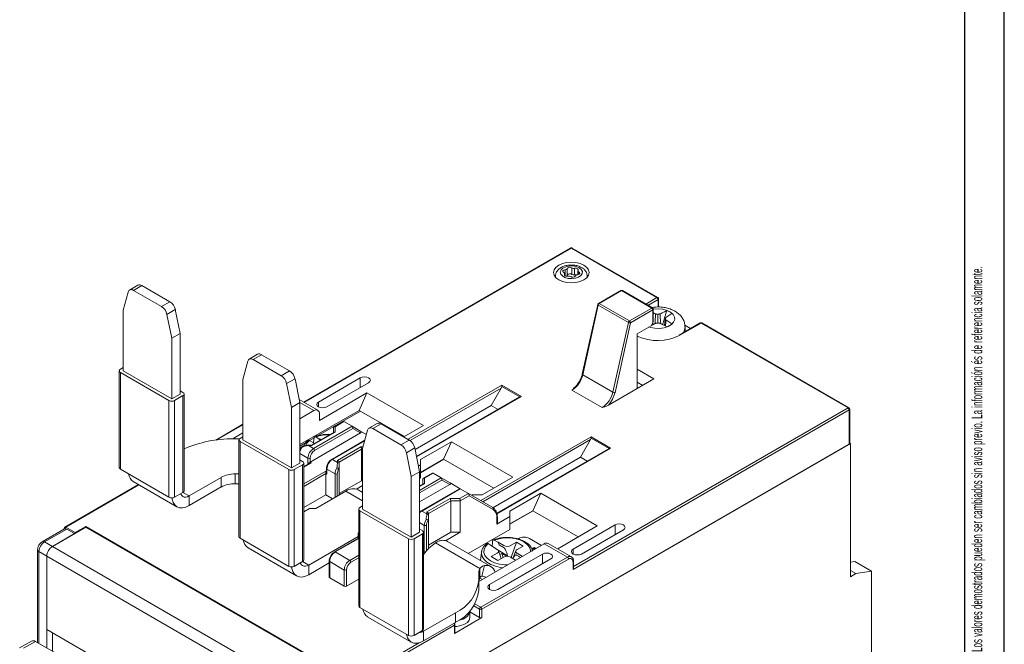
# Model space of a CAD drawing. Header units: millimetres. Extents: x 0 to 420, y 0 to 297.
# Tile 20 of 21: x 295 to 420, y 69 to 148. Entities that reach past the tile are written whole.
import ezdxf

# ---------------------------------------------------------------- set-up
doc = ezdxf.new("R2010")
doc.units = ezdxf.units.MM
doc.layers.add('FORMATO', color=7, linetype='Continuous')
doc.styles.add('SLDTEXTSTYLE1', font='TXT', dxfattribs={"width": 0.605})
doc.styles.add('SLDTEXTSTYLE2', font='TXT', dxfattribs={"width": 0.569583})

# ---------------------------------------------------------------- blocks, each defined once
blk = doc.blocks.new('SW_NOTE_0')
at = {"color": 0, "linetype": 'Continuous', "lineweight": 0, "attachment_point": 1, "rotation": 90}
for s, insert, char_height, style in [('Sujeito a alteração sem aviso prévio. As informações contidas são valores de referência.                                                           Los valores demostrados pueden ser cambiados sin aviso previo. La información és de referencia solamente.', (-1.71, 0), 1.32292, 'SLDTEXTSTYLE2'), ('The values shown are subject to change without prior notice. The information is for reference only.', (0.06, 0), 1.3229, 'SLDTEXTSTYLE1')]:
    blk.add_mtext(s, dxfattribs=dict(at, insert=insert, char_height=char_height, style=style))

msp = doc.modelspace()

# ---------------------------------------------------------------- linework, layer by layer
at = {"color": 7, "linetype": 'Continuous', "lineweight": 15}
for p, q in [((365.04, 119.58), (331.22, 100.06)), ((375.99, 113.31), (365.14, 119.57)), ((376.09, 113.32), (365.24, 119.58)), ((364.3, 116.11), (364.3, 116.34)), ((364.6, 116.15), (364.6, 116.96)), ((365.21, 116.24), (365.21, 117.06)), ((365.55, 116.19), (365.55, 117.01)), ((365.97, 116.69), (365.97, 116.21)), ((310.22, 114.88), (309.16, 114.26)), ((310.72, 114.83), (309.66, 114.21)), ((310.72, 114.83), (314.27, 112.78)), ((363.14, 116.02), (363.14, 115.88)), ((367.14, 115.88), (367.14, 116.02)), ((308.97, 114), (308.36, 111.7)), ((309.66, 114.21), (313.21, 112.16)), ((371.4, 114.2), (368.57, 112.56)), ((371.5, 114.19), (368.67, 112.55)), ((375.32, 111.98), (371.5, 114.19)), ((375.42, 111.99), (371.6, 114.2)), ((313.21, 112.16), (314.27, 112.78)), ((368.48, 112.43), (366.52, 103.61)), ((368.54, 112.36), (366.58, 103.53)), ((372.36, 110.15), (368.54, 112.36)), ((368.67, 112.55), (372.49, 110.35)), ((376.19, 112.1), (376.19, 113.14)), ((308.36, 111.7), (308.36, 104.02)), ((314.95, 111.78), (313.89, 111.16)), ((314.51, 108.15), (313.89, 111.16)), ((314.95, 111.78), (315.57, 108.76)), ((372.49, 110.35), (375.32, 111.98)), ((375.46, 111.74), (372.63, 110.1)), ((375.46, 110.1), (375.46, 111.74)), ((375.52, 110.3), (375.52, 111.82)), ((376.1, 110.09), (376.1, 111.18)), ((370.4, 101.33), (372.36, 110.15)), ((372.63, 110.1), (370.67, 101.28)), ((375.25, 109.74), (375.46, 110.1)), ((376.93, 109.76), (377.04, 110.63)), ((381.48, 110.09), (378.79, 108.54)), ((381.58, 110.08), (378.89, 108.53)), ((380.25, 109.38), (379.52, 109.8)), ((400.21, 99.33), (381.58, 110.08)), ((400.31, 99.34), (381.68, 110.09)), ((315.57, 108.76), (314.51, 108.15)), ((315.57, 108.76), (315.57, 101.08)), ((373.48, 108.72), (375.25, 109.74)), ((373.48, 108.72), (373.48, 101.78)), ((375.26, 109.76), (375.26, 109.76)), ((379.55, 108.98), (379.55, 109.57)), ((314.51, 108.15), (314.51, 100.47)), ((378.79, 108.54), (378.78, 108.54)), ((325.38, 106.12), (324.32, 105.51)), ((325.88, 106.07), (324.82, 105.46)), ((325.88, 106.07), (329.44, 104.02)), ((324.14, 105.25), (323.52, 102.94)), ((324.82, 105.46), (328.37, 103.41)), ((307.86, 104.02), (307.86, 91.78)), ((308.36, 104.43), (308, 104.23)), ((308, 103.82), (314.15, 100.27)), ((308, 103.82), (308, 91.57)), ((308.36, 104.02), (314.51, 100.47)), ((328.37, 103.41), (329.44, 104.02)), ((375.6, 103), (373.48, 104.22)), ((323.52, 102.94), (323.52, 95.27)), ((330.12, 103.02), (329.06, 102.41)), ((329.68, 99.39), (329.06, 102.41)), ((330.12, 103.02), (330.74, 100)), ((338.39, 103.13), (333.09, 100.07)), ((334.15, 99.46), (339.45, 102.52)), ((366.58, 103.53), (370.4, 101.33)), ((373.48, 101.78), (375.6, 103)), ((373.48, 102.59), (374.19, 102.18)), ((314.51, 100.47), (315.57, 101.08)), ((315.92, 101.29), (315.57, 101.49)), ((316.07, 88.84), (316.07, 101.08)), ((339.22, 101.22), (333.21, 97.75)), ((338.23, 99.02), (339.22, 101.22)), ((339.22, 101.22), (346.4, 97.08)), ((354.99, 99.63), (356.26, 101.84)), ((356.32, 102.2), (358.8, 100.77)), ((356.32, 102.03), (356.32, 102.2)), ((358.6, 100.72), (356.32, 102.03)), ((369.04, 99.37), (365.22, 101.58)), ((369.83, 99.67), (373.48, 101.78)), ((314.15, 100.27), (314.15, 88.02)), ((314.86, 100.27), (315.92, 100.88)), ((314.86, 100.27), (314.86, 88.02)), ((315.92, 100.88), (315.92, 88.63)), ((330.74, 100), (329.68, 99.39)), ((333, 99.03), (330.66, 100.38)), ((330.74, 100), (330.74, 92.33)), ((358.6, 100.72), (345.51, 93.17)), ((329.68, 99.39), (329.68, 91.72)), ((338.23, 99.02), (330.74, 94.69)), ((332.5, 98.98), (330.74, 97.96)), ((338.41, 98.92), (332.98, 95.79)), ((333.21, 97.75), (333.21, 98.57)), ((338.23, 99.02), (343.99, 95.69)), ((345.33, 94.06), (354.99, 99.63)), ((355.85, 99.14), (354.99, 99.63)), ((400.35, 99.08), (365.35, 78.88)), ((400.35, 94.75), (400.35, 99.08)), ((400.41, 94.84), (400.41, 99.16)), ((336.21, 97.59), (335.07, 96.94)), ((336.32, 97.59), (335.21, 96.95)), ((337.35, 97), (336.32, 97.59)), ((340.55, 97.36), (339.49, 96.75)), ((323.52, 97.25), (320.07, 95.26)), ((323.52, 96.18), (322.48, 95.58)), ((332.04, 92.47), (338.42, 96.15)), ((335.07, 96.24), (332.21, 94.6)), ((335.21, 96.26), (332.27, 94.56)), ((332.47, 94.18), (337.35, 97)), ((337.43, 96.72), (332.61, 93.94)), ((335.01, 96.21), (335.01, 96.84)), ((335.21, 96.95), (335.21, 96.26)), ((337.35, 97), (338.48, 96.35)), ((338.42, 96.15), (337.43, 96.72)), ((338.48, 96.35), (339.16, 95.95)), ((339.31, 96.49), (338.69, 94.19)), ((341.05, 97.31), (339.99, 96.7)), ((339.99, 96.7), (343.54, 94.65)), ((341.05, 97.31), (344.6, 95.26)), ((343.93, 95.65), (346.4, 97.08)), ((323.09, 95.41), (322.33, 95.41)), ((323.02, 95.27), (323.02, 83.02)), ((323.52, 95.68), (323.17, 95.47)), ((323.17, 95.06), (329.32, 91.51)), ((323.17, 95.06), (323.17, 82.82)), ((323.52, 95.27), (329.68, 91.72)), ((331.53, 94.95), (330.74, 94.49)), ((331.95, 95.2), (332.41, 94.93)), ((332.53, 95.52), (331.96, 95.2)), ((332.41, 94.93), (332.38, 94.91)), ((332.38, 94.91), (332.57, 94.8)), ((332.41, 94.93), (332.44, 94.87)), ((333.2, 95.37), (332.74, 95.65)), ((333.24, 95.4), (333.2, 95.37)), ((333.28, 95.21), (333.2, 95.37)), ((333.42, 95.29), (333.24, 95.4)), ((333.24, 95.4), (333.29, 95.22)), ((338.97, 95.23), (334.77, 92.81)), ((400.49, 94.84), (341.8, 60.95)), ((343.54, 94.65), (344.6, 95.26)), ((349.93, 95.04), (346.04, 92.8)), ((349.93, 95.04), (348.94, 92.84)), ((349.93, 95.04), (357.71, 90.55)), ((366.3, 93.1), (367.58, 95.31)), ((367.63, 95.67), (370.11, 94.24)), ((367.63, 95.67), (367.63, 95.5)), ((369.91, 94.19), (367.63, 95.5)), ((400.41, 94.88), (400.49, 94.84)), ((400.49, 77.93), (400.49, 94.84)), ((332.22, 94.6), (331.82, 94.6)), ((331.82, 94.56), (332.47, 94.18)), ((332.27, 94.56), (331.82, 94.56)), ((335.52, 92.68), (338.47, 94.38)), ((338.55, 94.1), (335.72, 92.47)), ((338.55, 90.1), (338.55, 94.1)), ((338.69, 94.19), (338.69, 86.51)), ((341.8, 60.95), (400.35, 94.75)), ((345.29, 94.27), (344.23, 93.65)), ((344.84, 90.64), (344.23, 93.65)), ((345.29, 94.27), (345.9, 91.25)), ((369.91, 94.19), (355.68, 85.98)), ((329.68, 91.72), (330.74, 92.33)), ((331.76, 92.96), (330.74, 93.55)), ((331.09, 92.53), (330.74, 92.74)), ((331.99, 92.34), (331.24, 91.91)), ((331.24, 80.08), (331.24, 92.33)), ((331.76, 92.31), (331.76, 92.96)), ((332.04, 92.96), (332.04, 92.47)), ((332.04, 92.47), (332.19, 92.39)), ((334.87, 92.8), (335.52, 92.42)), ((335.52, 92.42), (335.52, 92.68)), ((335.72, 92.47), (335.72, 92.26)), ((346.04, 91.16), (348.94, 92.84)), ((348.98, 92.82), (346.04, 91.12)), ((346.04, 92.1), (346.04, 92.8)), ((348.94, 92.84), (355.31, 89.16)), ((355.2, 86.69), (366.3, 93.1)), ((367.16, 92.6), (366.3, 93.1)), ((308, 91.57), (314.15, 88.02)), ((329.32, 91.51), (329.32, 79.26)), ((330.03, 91.51), (331.09, 92.12)), ((330.03, 91.51), (330.03, 79.26)), ((331.09, 92.12), (331.09, 79.88)), ((334.02, 91), (334.02, 91.33)), ((334.11, 91.65), (334.11, 91.12)), ((335.19, 90.98), (334.17, 91.57)), ((334.17, 91.57), (334.17, 90.92)), ((335.72, 92.26), (335.72, 91.56)), ((335.72, 88.31), (335.72, 91.56)), ((345.9, 91.25), (344.84, 90.64)), ((346.04, 92.1), (345.76, 91.94)), ((345.9, 91.25), (345.9, 83.57)), ((346.04, 90.47), (346.04, 92.1)), ((309.63, 89.99), (315.15, 86.8)), ((320.77, 90.53), (316.7, 88.18)), ((320.77, 89.31), (320.77, 90.53)), ((323.02, 90.96), (322.54, 90.96)), ((322.54, 89.73), (322.54, 90.96)), ((334.02, 88.31), (334.02, 91)), ((334.17, 90.92), (334.02, 91)), ((338.55, 90.1), (335.72, 88.47)), ((338.69, 90.1), (338.55, 90.1)), ((344.84, 90.64), (344.84, 82.96)), ((345.9, 90.39), (346.04, 90.47)), ((346.33, 89.68), (346.33, 90.31)), ((347.52, 91.06), (346.39, 90.41)), ((347.64, 91.06), (346.53, 90.42)), ((346.53, 90.42), (346.53, 89.73)), ((347.64, 91.06), (348.66, 90.47)), ((348.66, 90.47), (349.79, 89.82)), ((349.73, 89.62), (348.74, 90.19)), ((353.82, 88.3), (357.71, 90.55)), ((310.29, 89.61), (300.97, 84.23)), ((314.86, 88.02), (315.92, 88.63)), ((320.77, 89.31), (316.7, 86.96)), ((323.02, 89.73), (322.54, 89.73)), ((336.57, 88.8), (332.75, 86.59)), ((337.91, 89.04), (338.69, 89.49)), ((338.69, 88.62), (338.12, 88.95)), ((346.39, 89.71), (345.9, 89.43)), ((345.9, 87.41), (349.73, 89.62)), ((350.95, 89.08), (346.09, 86.27)), ((351.07, 89.08), (346.19, 86.26)), ((349.79, 89.82), (351.06, 89.08)), ((351.07, 89.08), (352.09, 88.49)), ((316.7, 86.96), (316.7, 88.18)), ((331.24, 86.7), (334.02, 88.31)), ((334.02, 88.31), (334.87, 87.82)), ((346.83, 86.15), (349.78, 87.85)), ((349.86, 87.57), (347.03, 85.94)), ((349.78, 87.85), (350.98, 87.85)), ((349.86, 83.57), (349.86, 87.57)), ((351.07, 87.57), (349.86, 87.57)), ((350.98, 87.85), (352.09, 88.49)), ((352.17, 88.21), (351.07, 87.57)), ((351.07, 83.57), (351.07, 87.57)), ((352.09, 88.49), (355.18, 86.71)), ((355.22, 86.45), (352.17, 88.21)), ((352.62, 88.3), (352.52, 88.24)), ((353.82, 88.3), (352.62, 88.3)), ((361.25, 88.51), (357.36, 86.26)), ((361.25, 88.51), (360.26, 86.3)), ((368.42, 84.37), (361.25, 88.51)), ((331.97, 86.59), (331.24, 86.17)), ((332.75, 86.59), (331.97, 86.59)), ((338.19, 86.51), (338.19, 74.26)), ((338.69, 86.92), (338.34, 86.72)), ((338.34, 86.31), (344.49, 82.76)), ((338.34, 86.31), (338.34, 74.06)), ((338.69, 86.51), (344.84, 82.96)), ((346.19, 86.26), (346.83, 85.89)), ((346.83, 85.89), (346.83, 86.15)), ((357.36, 84.63), (360.26, 86.3)), ((360.29, 86.28), (357.36, 84.59)), ((357.36, 85.57), (357.36, 86.26)), ((360.26, 86.3), (366.02, 82.98)), ((347.03, 85.94), (347.03, 85.73)), ((347.03, 85.73), (347.03, 85.03)), ((347.03, 81.5), (347.03, 85.03)), ((355.7, 84.61), (357.36, 85.57)), ((355.7, 84.61), (355.7, 85.4)), ((355.76, 84.69), (355.76, 85.48)), ((357.36, 83.94), (357.36, 85.57)), ((300.91, 84.01), (298.09, 82.38)), ((301.21, 83.98), (298.39, 82.35)), ((299.38, 81.77), (303.62, 84.22)), ((300.87, 84.06), (300.87, 83.98)), ((301.07, 84.22), (302.28, 83.53)), ((301.21, 83.98), (302.2, 83.41)), ((303.62, 84.3), (302.28, 83.53)), ((336.29, 65.45), (303.62, 84.3)), ((303.62, 84.22), (303.62, 84.3)), ((303.62, 84.22), (336.15, 65.45)), ((346.26, 83.78), (345.9, 83.98)), ((346.5, 81.1), (346.5, 84.45)), ((352.08, 80.89), (357.36, 83.94)), ((363.41, 81.47), (368.42, 84.37)), ((370.67, 84.5), (365.37, 81.44)), ((366.43, 80.82), (371.73, 83.89)), ((298.39, 82.35), (299.38, 81.77)), ((302.2, 83.41), (299.38, 81.77)), ((323.17, 82.82), (329.32, 79.26)), ((331.87, 79.43), (338.13, 83.04)), ((338.19, 82.86), (335.13, 81.09)), ((338.13, 83.49), (338.19, 83.53)), ((338.13, 83.04), (338.13, 83.49)), ((338.13, 82.82), (338.13, 83.04)), ((344.49, 82.76), (344.49, 70.51)), ((344.84, 82.96), (345.9, 83.57)), ((345.2, 82.76), (346.26, 83.37)), ((345.2, 82.76), (345.2, 70.51)), ((346.26, 83.37), (346.26, 71.12)), ((346.4, 71.32), (346.4, 83.57)), ((349.86, 83.57), (347.03, 81.94)), ((349.2, 82.49), (351.07, 83.57)), ((349.3, 82.48), (349.43, 82.42)), ((354.95, 79.23), (349.43, 82.42)), ((351.07, 83.57), (349.86, 83.57)), ((355.83, 82.31), (355.37, 82.58)), ((358.42, 82.79), (358.33, 82.74)), ((359.83, 82.79), (361.35, 81.92)), ((297.5, 81.37), (297.5, 69.59)), ((298.67, 80.55), (297.68, 81.12)), ((299.38, 81.77), (331.9, 63)), ((324.17, 81.6), (330.32, 78.05)), ((346.4, 81.16), (346.5, 81.1)), ((347.92, 82.24), (353.56, 78.99)), ((353.5, 77.39), (361.71, 82.12)), ((354.58, 82.14), (355.04, 81.87)), ((355.04, 81.87), (355, 81.85)), ((355, 81.85), (355.74, 81.41)), ((355.04, 81.87), (355.07, 81.81)), ((355.86, 82.33), (355.83, 82.31)), ((355.98, 81.99), (355.83, 82.31)), ((357.06, 80.6), (355.85, 81.32)), ((356.6, 81.9), (355.86, 82.33)), ((355.86, 82.33), (355.98, 81.99)), ((356.12, 80.65), (355.9, 81.24)), ((358.2, 82.32), (357.44, 81.89)), ((357.52, 80.36), (358.2, 82.32)), ((358.11, 81.22), (357.74, 80.24)), ((359.03, 81.82), (358.2, 82.32)), ((358.28, 81.4), (359.03, 81.82)), ((360.11, 81.52), (360.42, 81.64)), ((360.38, 81.5), (360.16, 81.41)), ((360.5, 81.42), (360.38, 81.5)), ((360.42, 81.64), (360.65, 81.51)), ((360.42, 81.47), (360.42, 81.64)), ((360.42, 81.47), (360.42, 81.47)), ((360.42, 81.47), (360.5, 81.43)), ((364.64, 80.43), (361.71, 82.12)), ((365.14, 80.48), (362.21, 82.17)), ((298.67, 80.55), (331.2, 61.77)), ((298.67, 71.24), (298.67, 80.55)), ((298.67, 80.55), (298.67, 68.91)), ((330.03, 79.26), (331.09, 79.88)), ((334.46, 79.94), (334.46, 77.9)), ((336.36, 78.79), (334.52, 79.86)), ((334.52, 79.86), (334.52, 77.81)), ((335.23, 81.08), (337.06, 80.02)), ((353.65, 80.09), (353.58, 80)), ((353.76, 81.05), (353.64, 79.99)), ((353.65, 74.08), (364.64, 80.43)), ((364.78, 80.18), (353.79, 73.83)), ((361.48, 80.82), (354.76, 76.95)), ((355.73, 80.93), (354.98, 80.5)), ((354.98, 80.5), (355.81, 80.01)), ((355.81, 80.01), (356.57, 80.43)), ((355.82, 76.33), (362.54, 80.21)), ((356.34, 80.9), (356.08, 80.75)), ((356.12, 80.64), (356.25, 80.25)), ((356.34, 80.9), (356.51, 80.4)), ((357.41, 80.42), (358.08, 80.03)), ((357.74, 80.24), (357.74, 80.23)), ((358.93, 80.52), (358.27, 80.91)), ((365.35, 78.88), (365.35, 79.86)), ((365.41, 79.07), (365.41, 79.94)), ((400.49, 79.8), (401.06, 79.89)), ((403.18, 78.67), (401.06, 79.89)), ((331.87, 78.2), (334.46, 79.7)), ((331.87, 78.2), (331.87, 79.43)), ((336.36, 76.75), (336.36, 78.79)), ((336.64, 78.79), (336.64, 76.75)), ((353.56, 77.76), (353.56, 78.99)), ((354.13, 79.36), (353.78, 78)), ((400.49, 78.75), (401.2, 78.34)), ((403.18, 78.67), (401.2, 78.34)), ((403.18, 62.17), (403.18, 78.67)), ((334.52, 77.81), (336.36, 76.75)), ((336.64, 76.75), (338.19, 77.65)), ((353.4, 78.48), (353.4, 77.47)), ((353.4, 76.25), (353.4, 77.47)), ((353.5, 77.39), (353.42, 77.44)), ((401.2, 78.34), (400.49, 77.93)), ((338.34, 74.06), (344.49, 70.51)), ((353.5, 72.77), (353.5, 73.83)), ((353.79, 73.83), (353.79, 72.77)), ((339.33, 72.84), (344.85, 69.66)), ((346.4, 71.04), (350.47, 73.39)), ((353.79, 72.77), (350.32, 70.77)), ((350.47, 72.16), (350.47, 73.39)), ((352.29, 72.79), (352.29, 73.57)), ((353.5, 72.77), (352.29, 73.48)), ((312.13, 63.47), (298.67, 71.24)), ((350.32, 71.83), (336.29, 63.73)), ((345.2, 70.51), (346.26, 71.12)), ((346.4, 69.81), (350.47, 72.16)), ((350.32, 70.77), (350.32, 71.83)), ((350.38, 70.85), (350.38, 71.92)), ((299.38, 68.51), (299.38, 70.83)), ((346.4, 69.81), (346.4, 71.04)), ((296.72, 69.8), (295.23, 68.94)), ((297.22, 69.75), (295.73, 68.89)), ((297.22, 69.75), (300.4, 67.91))]:
    msp.add_line(p, q, dxfattribs=at)
at = {"color": 8, "linetype": 'Continuous', "lineweight": 15}
for p, q in [((365.14, 119.57), (331.28, 100.03)), ((364.28, 116.13), (364.28, 116.27)), ((364.35, 116.07), (364.35, 116.82)), ((366.08, 116.24), (366.08, 116.55)), ((374.57, 112.48), (375.99, 113.31)), ((376.13, 113.06), (374.85, 112.32)), ((376.13, 112.1), (376.13, 113.06)), ((338.39, 101.91), (338.39, 103.13)), ((344.46, 95.35), (356.32, 102.2)), ((356.26, 101.84), (344.73, 95.18)), ((332.5, 98.98), (330.74, 100)), ((333.09, 99.46), (333.09, 100.07)), ((358.8, 100.77), (345.52, 93.11)), ((365.41, 79.24), (400.21, 99.33)), ((323.52, 97.18), (320.22, 95.28)), ((322.48, 95.41), (322.48, 95.58)), ((338.95, 95.15), (334.87, 92.8)), ((353.65, 87.59), (367.63, 95.67)), ((367.58, 95.31), (353.93, 87.43)), ((331.82, 94.6), (331.82, 94.56)), ((338.47, 94.38), (338.74, 94.38)), ((338.69, 94.1), (338.55, 94.1)), ((370.11, 94.24), (355.7, 85.92)), ((332.19, 92.39), (331.24, 91.84)), ((331.24, 89.72), (334.02, 91.33)), ((331.84, 92.26), (331.76, 92.31)), ((334.02, 91.33), (334.11, 91.28)), ((334.02, 91), (331.24, 89.39)), ((335.19, 88), (335.19, 90.98)), ((335.47, 90.98), (335.47, 88.16)), ((345.9, 88.88), (348.66, 90.47)), ((348.74, 90.19), (345.9, 88.55)), ((310.35, 89.58), (301.07, 84.22)), ((315.92, 88.63), (316.7, 88.18)), ((336.57, 88.8), (338.69, 87.57)), ((346.53, 89.73), (345.9, 89.37)), ((346.5, 84.45), (345.9, 84.8)), ((346.79, 84.45), (346.79, 81.24)), ((370.67, 83.27), (370.67, 84.5)), ((338.19, 82.79), (335.23, 81.08)), ((297.68, 81.12), (297.68, 69.49)), ((365.37, 80.82), (365.37, 81.44)), ((331.09, 79.88), (331.87, 79.43)), ((337.06, 80.02), (338.19, 80.67)), ((338.19, 80.34), (337.21, 79.77)), ((361.48, 79.6), (361.48, 80.82)), ((353.56, 77.76), (353.86, 77.59)), ((354.76, 76.33), (354.76, 76.95)), ((353.5, 73.83), (352.78, 74.25)), ((352.93, 74.49), (353.65, 74.08)), ((346.26, 71.12), (346.4, 71.04)), ((336.15, 63.98), (345.85, 69.58))]:
    msp.add_line(p, q, dxfattribs=at)
at = {"color": 7, "linetype": 'Continuous', "lineweight": 15, "flags": 128}
for points in [[(363.55, 115.55), (364.01, 115.35), (364.55, 115.22), (365.14, 115.17), (365.72, 115.22), (366.26, 115.35), (366.73, 115.55), (367.09, 115.82), (367.31, 116.13), (367.39, 116.47), (367.31, 116.81), (367.09, 117.12), (366.73, 117.39), (366.26, 117.6), (365.72, 117.73), (365.14, 117.77), (364.55, 117.73), (364.01, 117.6), (363.55, 117.39), (363.19, 117.12), (362.96, 116.81), (362.89, 116.47), (362.96, 116.13), (363.19, 115.82), (363.55, 115.55)], [(366.13, 117.08), (366.39, 116.87), (366.53, 116.61), (366.51, 116.35), (366.34, 116.1), (366.04, 115.9), (365.65, 115.76), (365.19, 115.7), (364.74, 115.74), (364.32, 115.85), (364, 116.04), (363.8, 116.28), (363.74, 116.55), (363.83, 116.81), (364.07, 117.03), (364.42, 117.21), (364.85, 117.3), (365.31, 117.31), (365.75, 117.24), (366.13, 117.08)], [(364.35, 116.82), (364.26, 116.8), (364.18, 116.77), (364.11, 116.73), (364.07, 116.68), (364.06, 116.62), (364.08, 116.56), (364.12, 116.51), (364.19, 116.47)], [(364.19, 116.47), (364.22, 116.45), (364.25, 116.43), (364.28, 116.41), (364.29, 116.38), (364.3, 116.35), (364.3, 116.33), (364.3, 116.3), (364.28, 116.27)], [(364.28, 116.27), (364.26, 116.22), (364.27, 116.16), (364.3, 116.11), (364.36, 116.06), (364.44, 116.03), (364.53, 116.01), (364.63, 116.01), (364.72, 116.02)], [(365.99, 116.75), (366.01, 116.81), (366.01, 116.86), (365.97, 116.92), (365.91, 116.96), (365.84, 116.99), (365.74, 117.01), (365.65, 117.02), (365.55, 117.01)], [(365.92, 116.2), (366.02, 116.22), (366.1, 116.25), (366.16, 116.3), (366.2, 116.35), (366.21, 116.4), (366.19, 116.46), (366.15, 116.51), (366.08, 116.55)], [(366.08, 116.55), (366.05, 116.57), (366.02, 116.59), (366, 116.62), (365.98, 116.64), (365.97, 116.67), (365.97, 116.7), (365.98, 116.72), (365.99, 116.75)], [(309.66, 114.21), (309.54, 114.27), (309.43, 114.3), (309.32, 114.31), (309.23, 114.29), (309.14, 114.25), (309.07, 114.19), (309.01, 114.11), (308.97, 114)], [(375.74, 110), (375.75, 110.23), (375.82, 111.23)], [(376.46, 110), (376.44, 110.23), (376.39, 110.96), (376.38, 111.23)], [(377.87, 111.28), (377.62, 111.12), (377.38, 110.96), (377.13, 110.8), (377.13, 110.79)], [(377.22, 109.61), (376.94, 109.75), (376.66, 109.89), (376.38, 110.04), (376.38, 110.04)], [(377.06, 109.69), (377.1, 110.21), (377.13, 110.47)], [(324.82, 105.46), (324.71, 105.51), (324.6, 105.55), (324.49, 105.55), (324.39, 105.54), (324.31, 105.5), (324.24, 105.43), (324.18, 105.35), (324.14, 105.25)], [(339.45, 102.52), (339.61, 102.66), (339.67, 102.83), (339.61, 102.99), (339.45, 103.13), (339.21, 103.23), (338.92, 103.26), (338.63, 103.23), (338.39, 103.13)], [(333.09, 100.07), (332.92, 99.93), (332.87, 99.77), (332.92, 99.6), (333.09, 99.46), (333.33, 99.37), (333.62, 99.33), (333.9, 99.37), (334.15, 99.46)], [(339.99, 96.7), (339.88, 96.76), (339.76, 96.79), (339.66, 96.8), (339.56, 96.78), (339.48, 96.74), (339.4, 96.68), (339.35, 96.59), (339.31, 96.49)], [(322.48, 95.58), (322.32, 95.44), (322.3, 95.41)], [(332.47, 94.85), (332.51, 95.34), (332.53, 95.55)], [(316.7, 86.96), (316.27, 86.76), (315.86, 86.67), (315.48, 86.68), (315.15, 86.8), (314.88, 87.03), (314.67, 87.35), (314.55, 87.75), (314.52, 87.94)], [(316.7, 88.18), (316.48, 88.08), (316.27, 88.03), (316.07, 88.04), (315.9, 88.1), (315.76, 88.22), (315.65, 88.39), (315.63, 88.46)], [(371.73, 83.89), (371.89, 84.03), (371.95, 84.19), (371.89, 84.36), (371.73, 84.5), (371.49, 84.59), (371.2, 84.63), (370.91, 84.59), (370.67, 84.5)], [(355.1, 81.79), (355.14, 82.28), (355.16, 82.48)], [(365.37, 81.44), (365.2, 81.3), (365.15, 81.13), (365.2, 80.97), (365.37, 80.82), (365.61, 80.73), (365.9, 80.7), (366.18, 80.73), (366.43, 80.82)], [(362.54, 80.21), (362.7, 80.35), (362.76, 80.52), (362.7, 80.68), (362.54, 80.82), (362.29, 80.92), (362.01, 80.95), (361.72, 80.92), (361.48, 80.82)], [(329.69, 79.18), (329.72, 79), (329.84, 78.6), (330.04, 78.27), (330.32, 78.05), (330.65, 77.93), (331.03, 77.91), (331.44, 78), (331.87, 78.2)], [(330.79, 79.7), (330.82, 79.63), (330.93, 79.46), (331.07, 79.35), (331.24, 79.28), (331.43, 79.28), (331.65, 79.32), (331.87, 79.43)], [(354.76, 76.95), (354.6, 76.81), (354.54, 76.64), (354.6, 76.48), (354.76, 76.33), (355, 76.24), (355.29, 76.21), (355.58, 76.24), (355.82, 76.33)], [(352.29, 72.79), (352.29, 72.75), (352.19, 72.44), (351.96, 72.16), (351.6, 71.92), (351.15, 71.75), (350.63, 71.66), (350.38, 71.64)], [(344.24, 70.65), (344.25, 70.61), (344.37, 70.21), (344.58, 69.89), (344.85, 69.66), (345.18, 69.54), (345.56, 69.52), (345.97, 69.62), (346.4, 69.81)]]:
    msp.add_lwpolyline(points, dxfattribs=at)
at = {"color": 8, "linetype": 'Continuous', "lineweight": 15, "flags": 128}
for points in [[(363.16, 115.85), (363.15, 115.9), (363.14, 116.02)], [(367.14, 116.03), (367.14, 115.98), (367.12, 115.85)], [(368.54, 112.36), (368.51, 112.37), (368.49, 112.39), (368.48, 112.41), (368.48, 112.43), (368.48, 112.43)], [(374.97, 109.58), (375.17, 109.51), (375.73, 109.41), (376.32, 109.4), (376.89, 109.48), (377.4, 109.64), (377.81, 109.88), (378.1, 110.18), (378.24, 110.51), (378.22, 110.84), (378.04, 111.17), (377.72, 111.45), (377.28, 111.67), (376.75, 111.82), (376.17, 111.87), (375.59, 111.84), (375.52, 111.83)], [(331.95, 95.2), (331.63, 94.86), (331.48, 94.56)], [(359.96, 81.11), (359.95, 81.3), (359.82, 81.69), (359.54, 82.04), (359.12, 82.35), (358.59, 82.6), (357.98, 82.77), (357.32, 82.86), (356.64, 82.85), (355.98, 82.76), (355.37, 82.58)], [(354.58, 82.14), (354.26, 81.79), (354.08, 81.41), (354.06, 81.02), (354.19, 80.64), (354.47, 80.28), (354.89, 79.97), (355.42, 79.72), (356.03, 79.55), (356.69, 79.46), (357.09, 79.46)], [(356.45, 79.09), (356.17, 79.12), (355.52, 79.27), (354.93, 79.49), (354.44, 79.78), (354.07, 80.12), (353.84, 80.5), (353.75, 80.9), (353.76, 81.05)]]:
    msp.add_lwpolyline(points, dxfattribs=at)
at = {"color": 7, "linetype": 'Continuous', "lineweight": 15}
for centre, radius, start, end in [((365.14, 119.41), 0.2, 60.0027, 119.9973), ((364.36, 117.09), 0.27, 267.7043, 332.2903), ((364.41, 116.23), 0.213, 282.8215, 336.8278), ((364.95, 116.71), 0.433, 53.7662, 143.8199), ((364.95, 115.89), 0.433, 53.7662, 143.8199), ((365.32, 116.31), 0.433, 233.7662, 323.8199), ((365.44, 117.44), 0.45, 238.6104, 283.8036), ((365.44, 116.63), 0.45, 238.6104, 283.8036), ((365.67, 115.63), 0.574, 75.0726, 102.3905), ((365.91, 115.93), 0.27, 87.7043, 152.2903), ((310.42, 114.41), 0.507, 54.6724, 114.0171), ((364.83, 115.58), 0.45, 58.6104, 103.8036), ((371.5, 114.02), 0.2, 60.0027, 119.9973), ((313.42, 111.46), 1.57, 11.6278, 57.0661), ((368.67, 112.39), 0.2, 119.9973, 167.4806), ((368.84, 112.29), 0.313, 122.9288, 167.5649), ((375.83, 113.05), 0.307, 2.6055, 57.3945), ((375.99, 113.14), 0.2, 0, 60.0027), ((312.36, 110.85), 1.57, 11.6278, 57.0661), ((375.15, 111.72), 0.307, 2.6055, 57.3945), ((375.32, 111.82), 0.2, 0, 60.0027), ((376.58, 109.8), 1.97, 49.0249, 70.9804), ((372.66, 110.09), 0.313, 122.9288, 167.5649), ((372.57, 110.53), 0.431, 240.841, 278.9433), ((372.33, 110.09), 0.307, 2.6055, 57.3945), ((376.58, 111.47), 1.97, 289.0196, 310.9751), ((381.58, 109.92), 0.2, 60.0027, 119.9973), ((376.09, 113.97), 6.12, 244.7663, 297.2664), ((325.59, 105.66), 0.507, 54.6724, 114.0171), ((308.08, 104.02), 0.218, 110.7834, 249.2166), ((328.58, 102.71), 1.57, 11.6278, 57.0661), ((327.52, 102.09), 1.57, 11.6278, 57.0661), ((363.52, 104.21), 3.13, 302.9288, 347.5649), ((315.84, 101.08), 0.218, 290.7834, 69.2166), ((367.34, 102.01), 3.13, 302.9288, 347.5649), ((367.11, 102.12), 3.66, 317.9668, 346.7907), ((370.61, 101.71), 0.431, 240.841, 278.9433), ((314.51, 100.95), 0.769, 242.6097, 297.3903), ((332.78, 98.64), 0.437, 350.786, 129.2033), ((400.04, 99.07), 0.307, 2.6055, 57.3945), ((400.21, 99.16), 0.2, 0, 60.0027), ((340.76, 96.9), 0.507, 54.6724, 114.0171), ((322.16, 80.16), 15.25, 89.3883, 113.5596), ((323.25, 95.27), 0.218, 110.7834, 249.2166), ((343.75, 93.95), 1.57, 11.6278, 57.0661), ((400.31, 94.85), 0.101, 294.3747, 354.3052), ((332.2, 93.5), 1.47, 146.9692, 177.8744), ((333.3, 92.89), 1.54, 122.6055, 177.3945), ((333.27, 92.9), 1.23, 122.6055, 177.3945), ((332.3, 93.93), 0.307, 2.6055, 57.3945), ((342.69, 93.34), 1.57, 11.6278, 57.0661), ((331.01, 92.33), 0.218, 290.7834, 69.2166), ((331.9, 93.23), 0.307, 242.6097, 297.3903), ((335.7, 91.5), 1.54, 122.6055, 177.3945), ((335.54, 92.24), 0.184, 6.3513, 95.1826), ((308.11, 91.8), 0.251, 185.6948, 245.6253), ((329.68, 92.19), 0.769, 242.6097, 297.3903), ((336.66, 90.93), 1.47, 146.9692, 177.8744), ((336.67, 90.93), 1.2, 144.2895, 177.6497), ((310.37, 91.12), 1.35, 186.0634, 236.9503), ((322.47, 87.35), 3.61, 88.8559, 118.0402), ((335.33, 91.25), 0.307, 242.6097, 297.3903), ((315.82, 88.86), 0.251, 294.3747, 354.3052), ((322.47, 86.12), 3.61, 88.8559, 118.0402), ((337.48, 87.53), 1.56, 65.6929, 125.6176), ((314.51, 88.7), 0.769, 242.6097, 297.3903), ((338.41, 86.51), 0.218, 110.7834, 249.2166), ((355.07, 86.56), 0.184, 324.8149, 53.6488), ((354.74, 85.95), 0.875, 39.4168, 59.7205), ((354.55, 85.51), 1.16, 354.3796, 54.302), ((347.97, 84.39), 1.47, 146.9692, 177.8744), ((347.98, 84.4), 1.2, 144.2895, 177.6497), ((346.85, 85.71), 0.184, 6.3513, 95.1826), ((301.07, 84.06), 0.2, 119.9973, 180), ((301.04, 83.73), 0.302, 54.3824, 114.3071), ((346.18, 83.57), 0.218, 290.7834, 69.2166), ((346.65, 84.72), 0.307, 242.6097, 297.3903), ((355.66, 84.7), 0.101, 294.3747, 354.3052), ((299.21, 81.05), 1.54, 122.6055, 177.3945), ((302.43, 83.28), 0.289, 121.9547, 151.1444), ((323.27, 83.04), 0.251, 185.6948, 245.6253), ((324.94, 82.76), 1.39, 186.7945, 236.2192), ((344.84, 83.44), 0.769, 242.6097, 297.3903), ((359.13, 81.43), 1.54, 62.6097, 117.3903), ((300.2, 80.48), 1.54, 122.6055, 177.3945), ((351.4, 77.18), 6.14, 124.511, 144.4692), ((346.64, 81.35), 0.287, 241.9318, 270.3858), ((355.64, 81.17), 0.262, 289.6091, 68.0201), ((357.03, 82.71), 0.922, 242.2119, 296.9979), ((358.37, 81.15), 0.262, 109.6091, 248.0201), ((362, 81.71), 0.503, 65.6929, 125.6176), ((330.99, 80.11), 0.251, 294.3747, 354.3052), ((336.05, 79.79), 1.54, 122.6055, 177.3945), ((337.89, 78.72), 1.54, 122.6055, 177.3945), ((336.9, 79.76), 0.307, 2.6055, 57.3945), ((356.98, 79.61), 0.922, 62.2119, 116.9979), ((364.48, 80.17), 0.307, 2.6055, 57.3945), ((365, 79.91), 0.349, 350.786, 129.2033), ((329.68, 79.95), 0.769, 242.6097, 297.3903), ((336.5, 79.07), 0.307, 242.6097, 297.3903), ((337.87, 78.74), 1.23, 122.6055, 177.3945), ((354.33, 78.47), 0.927, 145.9606, 179.2049), ((354.36, 78.22), 1.16, 15.5853, 101.5176), ((334.56, 77.91), 0.101, 185.6948, 245.6253), ((348.39, 77.97), 5.03, 294.3747, 354.3052), ((354.33, 77.24), 0.927, 145.9606, 179.2049), ((353.9, 77.42), 0.592, 46.5893, 102.2819), ((336.5, 77.03), 0.307, 242.6097, 297.3903), ((348.39, 76.75), 5.03, 294.3747, 354.3052), ((338.44, 74.29), 0.251, 185.6948, 245.6253), ((340.11, 74), 1.39, 186.7945, 236.2192), ((353.81, 73.82), 0.307, 122.6055, 177.3945), ((353.65, 74.11), 0.307, 242.6097, 297.3903), ((353.48, 73.82), 0.307, 2.6055, 57.3945), ((353.65, 73.05), 0.307, 242.6097, 297.3903), ((346.15, 71.35), 0.251, 294.3747, 354.3052), ((350.18, 71.92), 0.2, 0, 50.7074), ((344.84, 71.19), 0.769, 242.6097, 297.3903), ((345.87, 71.86), 0.974, 268.6003, 302.5724), ((350.28, 70.86), 0.101, 294.3747, 354.3052), ((296.93, 69.34), 0.503, 54.3824, 114.3071)]:
    msp.add_arc(centre, radius, start, end, dxfattribs=at)
at = {"color": 8, "linetype": 'Continuous', "lineweight": 15}
for centre, radius, start, end in [((365.08, 119.49), 0.101, 54.3824, 114.3071), ((365.2, 119.49), 0.101, 65.6929, 125.6176), ((371.44, 114.1), 0.101, 54.3824, 114.3071), ((371.56, 114.1), 0.101, 65.6929, 125.6176), ((368.61, 112.47), 0.101, 54.3824, 114.3071), ((376.05, 113.23), 0.101, 65.6929, 125.6176), ((376.09, 113.15), 0.101, 294.3747, 354.3052), ((375.38, 111.9), 0.101, 65.6929, 125.6176), ((375.42, 111.83), 0.101, 294.3747, 354.3052), ((381.52, 110), 0.101, 54.3824, 114.3071), ((381.64, 110), 0.101, 65.6929, 125.6176), ((378.83, 108.45), 0.0986, 53.7003, 115.0342), ((378.22, 109.6), 1.33, 324.7701, 358.9995), ((366.61, 103.62), 0.0881, 185.118, 251.3573), ((400.27, 99.24), 0.101, 65.6929, 125.6176), ((400.31, 99.17), 0.101, 294.3747, 354.3052), ((334.36, 91.23), 4.7, 87.9472, 110.0909), ((334.81, 92.72), 0.0959, 52.7461, 115.9617), ((334.2, 91.66), 0.0959, 184.0403, 247.2626), ((346.84, 85.18), 1.27, 121.0244, 137.5625), ((346.13, 86.18), 0.101, 54.3836, 114.2934), ((355.66, 85.49), 0.0959, 292.7377, 355.9566), ((300.96, 84.06), 0.0841, 182.5832, 228.6692), ((301.24, 83.96), 0.31, 122.6505, 169.5504), ((301.01, 84.14), 0.101, 54.3824, 114.3071), ((298.21, 82.12), 0.288, 52.746, 115.9623), ((297.79, 81.39), 0.288, 184.0387, 247.2627), ((335.17, 81), 0.101, 54.3836, 114.2934), ((334.56, 79.95), 0.101, 185.7094, 245.6241), ((364.94, 80.02), 0.504, 65.9826, 125.5923), ((365.31, 79.94), 0.0959, 292.7376, 355.9576), ((350.92, 73.88), 1.4, 272.6733, 347.116), ((350.01, 71.82), 0.309, 2.6975, 43.1341), ((350.28, 71.93), 0.101, 294.3747, 354.3052)]:
    msp.add_arc(centre, radius, start, end, dxfattribs=at)
at = {"color": 7, "linetype": 'Continuous', "lineweight": 15}
for centre, major_axis, ratio, start_param, end_param in [((375.32, 110.19), (0.141, 0.245), 0.577335, 4.71243, 5.497828), ((356.12, 101.92), (0.141, 0.245), 0.577335, 4.71243, 5.497828), ((358.8, 100.61), (0.283, 0), 0.577382, 1.570796, 2.356194), ((336.26, 97.4), (0, 0.213), 0.717434, 5.890584, 6.675901), ((335.21, 96.79), (0.185, -0.107), 0.717483, 1.963536, 3.534332), ((335.21, 96.1), (0.185, -0.107), 0.717483, 1.963536, 2.748853), ((337.29, 96.8), (0, 0.213), 0.717434, 4.319788, 5.890584), ((338.28, 96.23), (0.243, 0.065), 0.51759, 5.190086, 6.760882), ((367.43, 95.39), (0.141, 0.245), 0.577335, 4.71243, 5.497828), ((331.82, 93.74), (1.27, 0.14), 0.637102, 1.501792, 2.230697), ((332.27, 94.4), (-0.053, 0.199), 0.317858, 5.582825, 6.198228), ((338.47, 94.22), (-0.053, 0.199), 0.317858, 4.012029, 5.582825), ((370.11, 94.07), (0.283, 0), 0.577382, 1.570796, 2.356194), ((331.9, 92.39), (0.2, 0.115), 0.00007, 0.785358, 2.356154), ((332.19, 92.22), (0.283, 0), 0.577382, 1.570796, 2.356113), ((335.52, 91.61), (0.1, 1.1), 0.094991, 0.74099, 1.469895), ((335.52, 92.52), (0.185, -0.107), 0.717483, 0.39274, 1.963536), ((334.31, 91), (-0.141, 0.245), 0.577335, 0.785358, 1.570756), ((347.58, 90.86), (0, 0.213), 0.717434, 5.890584, 6.675901), ((346.53, 90.26), (0.185, -0.107), 0.717483, 1.963536, 3.534332), ((348.6, 90.27), (0, 0.213), 0.717434, 4.319788, 5.890584), ((346.53, 89.56), (0.185, -0.107), 0.717483, 1.963536, 2.748853), ((349.59, 89.7), (0.243, 0.065), 0.51759, 5.190086, 6.760882), ((351.01, 88.88), (0, 0.213), 0.717434, 5.890584, 6.675901), ((349.78, 87.69), (-0.053, 0.199), 0.317858, 4.012029, 5.582825), ((350.98, 87.69), (-0.053, 0.199), 0.317858, 4.012029, 5.582825), ((352.03, 88.29), (0, 0.213), 0.717434, 4.319788, 5.890584), ((346.83, 85.99), (0.185, -0.107), 0.717483, 0.39274, 1.963536), ((346.83, 85.07), (0.1, 1.1), 0.094991, 0.74099, 1.469895), ((365.21, 78.96), (0.141, 0.245), 0.577335, 4.71243, 5.497828)]:
    msp.add_ellipse(centre, major_axis=major_axis, ratio=ratio, start_param=start_param, end_param=end_param, dxfattribs=at)
for points, knots in [([(366.43, 117.11), (366.35, 117.15), (366.13, 117.27), (365.72, 117.39), (365.2, 117.44), (364.68, 117.41), (364.18, 117.29), (363.76, 117.08), (363.43, 116.8), (363.22, 116.48), (363.13, 116.21), (363.15, 116.06), (363.15, 116.02)], [0, 0, 0, 0, 0.06708, 0.185512, 0.303736, 0.42221, 0.542291, 0.665804, 0.775237, 0.876518, 0.973647, 1, 1, 1, 1]), ([(367.13, 116.03), (367.13, 116.06), (367.15, 116.21), (367.05, 116.48), (366.85, 116.8), (366.62, 117), (366.47, 117.09), (366.43, 117.11)], [0, 0, 0, 0, 0.0675006, 0.3460136, 0.6176168, 0.9020195, 1, 1, 1, 1]), ([(379.53, 109.59), (379.53, 109.7), (379.53, 109.97), (379.39, 110.4), (379.13, 110.84), (378.78, 111.23), (378.33, 111.56), (377.79, 111.82), (377.18, 112.01), (376.51, 112.11), (375.88, 112.13), (375.49, 112.07), (375.33, 112.04)], [0, 0, 0, 0, 0.061956, 0.1588649, 0.2545558, 0.3527935, 0.4566063, 0.5670896, 0.6821521, 0.7979457, 0.9136929, 1, 1, 1, 1]), ([(375.52, 111.38), (375.52, 111.38), (375.62, 111.33), (375.72, 111.28), (375.82, 111.23), (375.82, 111.23)], [0, 0, 0, 0, 0.050138, 0.987448, 1, 1, 1, 1]), ([(375.82, 111.23), (375.82, 111.23), (375.86, 111.22), (375.95, 111.2), (376.04, 111.19), (376.1, 111.18)], [0, 0, 0, 0, 0.026734, 0.406073, 1, 1, 1, 1]), ([(376.1, 111.18), (376.13, 111.18), (376.2, 111.2), (376.3, 111.21), (376.35, 111.23), (376.38, 111.23)], [0, 0, 0, 0, 0.379339, 0.758678, 1, 1, 1, 1]), ([(376.38, 111.23), (376.47, 111.28), (376.66, 111.37), (376.94, 111.51), (377.13, 111.61), (377.22, 111.66)], [0, 0, 0, 0, 0.331847, 0.665924, 1, 1, 1, 1]), ([(377.22, 111.66), (377.18, 111.53), (377.11, 111.27), (376.97, 110.81), (376.84, 110.37), (376.74, 110.03), (376.7, 109.9), (376.7, 109.88)], [0, 0, 0, 0, 0.208993, 0.435684, 0.779875, 0.951971, 1, 1, 1, 1]), ([(375.82, 110.04), (375.73, 109.99), (375.54, 109.9), (375.35, 109.8), (375.26, 109.75)], [0, 0, 0, 0, 0.501538, 1, 1, 1, 1]), ([(375.5, 109.88), (375.49, 109.9), (375.47, 109.97), (375.45, 110.03), (375.44, 110.07)], [0, 0, 0, 0, 0.442403, 1, 1, 1, 1]), ([(376.1, 110.09), (376.06, 110.08), (375.99, 110.07), (375.9, 110.05), (375.84, 110.04), (375.82, 110.04)], [0, 0, 0, 0, 0.379339, 0.7586777, 1, 1, 1, 1]), ([(376.38, 110.04), (376.37, 110.04), (376.34, 110.05), (376.24, 110.06), (376.15, 110.08), (376.1, 110.09)], [0, 0, 0, 0, 0.026734, 0.406073, 1, 1, 1, 1]), ([(377.13, 110.79), (377.13, 110.79), (377.12, 110.77), (377.08, 110.72), (377.05, 110.67), (377.04, 110.63)], [0, 0, 0, 0, 0.026734, 0.406073, 1, 1, 1, 1]), ([(377.04, 110.63), (377.05, 110.61), (377.07, 110.57), (377.1, 110.52), (377.12, 110.49), (377.13, 110.47)], [0, 0, 0, 0, 0.379339, 0.758678, 1, 1, 1, 1]), ([(377.13, 110.47), (377.21, 110.42), (377.38, 110.31), (377.62, 110.15), (377.79, 110.04), (377.87, 109.98)], [0, 0, 0, 0, 0.331847, 0.665924, 1, 1, 1, 1]), ([(366.52, 103.61), (366.5, 103.53), (366.44, 103.3), (366.34, 103.02), (366.23, 102.84), (366.22, 102.82)], [0, 0, 0, 0, 0.302532, 0.886465, 1, 1, 1, 1]), ([(366.22, 102.82), (366.15, 102.69), (366, 102.42), (365.74, 102.09), (365.55, 101.92), (365.47, 101.86)], [0, 0, 0, 0, 0.330359, 0.74006, 1, 1, 1, 1]), ([(365.22, 101.58), (365.22, 101.58), (365.3, 101.67), (365.39, 101.76), (365.48, 101.85)], [0, 0, 0, 0, 0.016783, 1, 1, 1, 1]), ([(369.83, 99.67), (369.72, 99.62), (369.48, 99.5), (369.2, 99.42), (369.04, 99.38), (369.04, 99.37)], [0, 0, 0, 0, 0.428781, 0.990492, 1, 1, 1, 1]), ([(331.83, 95.24), (331.76, 95.18), (331.55, 95.01), (331.34, 94.76), (331.27, 94.56), (331.25, 94.5)], [0, 0, 0, 0, 0.274634, 0.7900643, 1, 1, 1, 1]), ([(331.79, 95.21), (331.79, 95.21), (331.81, 95.23), (331.86, 95.24), (331.91, 95.23), (331.94, 95.21), (331.95, 95.2)], [0, 0, 0, 0, 0.066549, 0.445906, 0.830833, 1, 1, 1, 1]), ([(332.74, 95.65), (332.72, 95.66), (332.67, 95.68), (332.6, 95.67), (332.56, 95.64), (332.53, 95.59), (332.53, 95.56), (332.53, 95.55)], [0, 0, 0, 0, 0.231982, 0.464043, 0.693925, 0.920264, 1, 1, 1, 1]), ([(334.61, 95.98), (334.41, 95.98), (333.99, 95.99), (333.36, 95.9), (332.87, 95.77), (332.61, 95.67), (332.54, 95.64)], [0, 0, 0, 0, 0.276913, 0.580192, 0.884328, 1, 1, 1, 1]), ([(330.94, 94.4), (330.9, 94.35), (330.81, 94.21), (330.77, 94.06), (330.74, 93.97)], [0, 0, 0, 0, 0.393445, 1, 1, 1, 1]), ([(331.82, 94.6), (331.73, 94.59), (331.49, 94.58), (331.16, 94.51), (330.95, 94.39), (330.87, 94.35)], [0, 0, 0, 0, 0.258535, 0.731681, 1, 1, 1, 1]), ([(330.93, 94.38), (330.93, 94.38), (330.92, 94.38), (330.93, 94.36), (330.94, 94.33), (330.96, 94.31), (330.97, 94.3), (330.97, 94.3)], [0, 0, 0, 0, 0.041772, 0.378186, 0.726893, 0.979286, 1, 1, 1, 1]), ([(334.77, 92.81), (334.72, 92.77), (334.58, 92.68), (334.38, 92.46), (334.2, 92.13), (334.12, 91.85), (334.11, 91.7), (334.11, 91.65)], [0, 0, 0, 0, 0.136086, 0.38811, 0.640229, 0.895127, 1, 1, 1, 1]), ([(335.7, 91.63), (335.69, 91.64), (335.66, 91.65), (335.61, 91.68), (335.54, 91.7), (335.48, 91.72), (335.44, 91.72), (335.43, 91.72), (335.43, 91.72)], [0, 0, 0, 0, 0.203507, 0.40682, 0.615073, 0.830936, 0.987177, 1, 1, 1, 1]), ([(335.72, 91.56), (335.72, 91.58), (335.72, 91.6), (335.71, 91.62), (335.7, 91.63), (335.7, 91.63)], [0, 0, 0, 0, 0.512255, 0.909891, 1, 1, 1, 1]), ([(346.09, 86.27), (346.04, 86.25), (345.97, 86.21), (345.92, 86.15), (345.9, 86.13)], [0, 0, 0, 0, 0.774525, 1, 1, 1, 1]), ([(355.76, 85.48), (355.75, 85.56), (355.74, 85.81), (355.66, 86.17), (355.51, 86.37), (355.44, 86.47)], [0, 0, 0, 0, 0.217719, 0.632327, 1, 1, 1, 1]), ([(347.01, 85.1), (347, 85.11), (346.98, 85.12), (346.92, 85.15), (346.86, 85.17), (346.79, 85.18), (346.76, 85.19), (346.74, 85.19), (346.74, 85.19)], [0, 0, 0, 0, 0.203507, 0.40682, 0.615073, 0.830936, 0.987177, 1, 1, 1, 1]), ([(347.03, 85.03), (347.03, 85.04), (347.03, 85.07), (347.02, 85.09), (347.01, 85.1), (347.01, 85.1)], [0, 0, 0, 0, 0.4719002, 0.8739021, 1, 1, 1, 1]), ([(298.09, 82.38), (298.01, 82.32), (297.86, 82.21), (297.66, 81.95), (297.53, 81.65), (297.51, 81.46), (297.5, 81.37)], [0, 0, 0, 0, 0.250004, 0.500005, 0.750004, 1, 1, 1, 1]), ([(349.3, 82.48), (349.1, 82.53), (348.79, 82.6), (348.31, 82.46), (348.05, 82.32), (347.92, 82.24)], [0, 0, 0, 0, 0.477355, 0.734222, 1, 1, 1, 1]), ([(355.37, 82.58), (355.35, 82.59), (355.3, 82.62), (355.23, 82.61), (355.18, 82.58), (355.16, 82.53), (355.16, 82.49), (355.16, 82.48)], [0, 0, 0, 0, 0.231982, 0.464043, 0.693925, 0.920264, 1, 1, 1, 1]), ([(360.22, 81.18), (360.2, 81.28), (360.15, 81.51), (359.92, 81.85), (359.57, 82.19), (359.11, 82.47), (358.56, 82.7), (357.95, 82.85), (357.3, 82.93), (356.63, 82.92), (355.98, 82.84), (355.5, 82.71), (355.24, 82.61), (355.17, 82.58)], [0, 0, 0, 0, 0.066538, 0.160058, 0.256645, 0.356319, 0.457364, 0.55837, 0.659129, 0.759777, 0.860532, 0.961571, 1, 1, 1, 1]), ([(354.46, 82.18), (354.39, 82.12), (354.18, 81.95), (353.93, 81.62), (353.78, 81.3), (353.77, 81.11), (353.77, 81.06)], [0, 0, 0, 0, 0.190539, 0.54814, 0.899229, 1, 1, 1, 1]), ([(354.42, 82.15), (354.42, 82.15), (354.44, 82.17), (354.48, 82.17), (354.54, 82.16), (354.57, 82.14), (354.58, 82.14)], [0, 0, 0, 0, 0.066549, 0.445906, 0.830833, 1, 1, 1, 1]), ([(357.06, 80.6), (357.01, 80.77), (356.94, 81.03), (356.81, 81.33), (356.73, 81.47), (356.68, 81.55), (356.6, 81.64), (356.36, 81.74), (356.14, 81.88), (355.98, 81.99)], [0, 0, 0, 0, 0.2733158, 0.4010986, 0.4763752, 0.5139643, 0.5396029, 0.6500754, 1, 1, 1, 1]), ([(335.13, 81.09), (335.08, 81.06), (334.94, 80.97), (334.73, 80.74), (334.55, 80.42), (334.47, 80.14), (334.46, 79.98), (334.46, 79.94)], [0, 0, 0, 0, 0.136086, 0.38811, 0.640229, 0.895127, 1, 1, 1, 1]), ([(357.06, 80.6), (357.01, 80.6), (356.92, 80.6), (356.7, 80.66), (356.54, 80.78), (356.39, 80.87), (356.34, 80.9)], [0, 0, 0, 0, 0.156043, 0.307554, 0.785598, 1, 1, 1, 1]), ([(358.7, 80.38), (358.6, 80.44), (358.46, 80.53), (358.28, 80.62), (358.18, 80.7), (358.12, 80.71), (358.02, 80.67), (357.88, 80.51), (357.79, 80.32), (357.73, 80.2)], [0, 0, 0, 0, 0.207752, 0.338355, 0.403414, 0.433583, 0.486656, 0.680467, 1, 1, 1, 1]), ([(365.41, 79.94), (365.4, 79.99), (365.4, 80.14), (365.32, 80.35), (365.19, 80.43), (365.14, 80.47)], [0, 0, 0, 0, 0.25705, 0.670622, 1, 1, 1, 1]), ([(353.56, 78.99), (353.6, 79.05), (353.69, 79.16), (353.88, 79.29), (354.04, 79.33), (354.13, 79.36)], [0, 0, 0, 0, 0.30982, 0.611834, 1, 1, 1, 1]), ([(353.56, 77.76), (353.56, 77.8), (353.58, 77.88), (353.65, 77.97), (353.74, 77.99), (353.78, 78)], [0, 0, 0, 0, 0.303525, 0.725063, 1, 1, 1, 1])]:
    msp.add_open_spline(points, degree=3, knots=knots, dxfattribs=at)
at = {"layer": 'FORMATO'}
for p, q in [((420, 0), (420, 297)), ((415, 5), (415, 287))]:
    msp.add_line(p, q, dxfattribs=at)

# ---------------------------------------------------------------- block references
at = {"color": 7, "linetype": 'Continuous', "lineweight": 0}
msp.add_blockref('SW_NOTE_0', (417.59, 12.31), dxfattribs=at)

doc.saveas('drawing.dxf')
